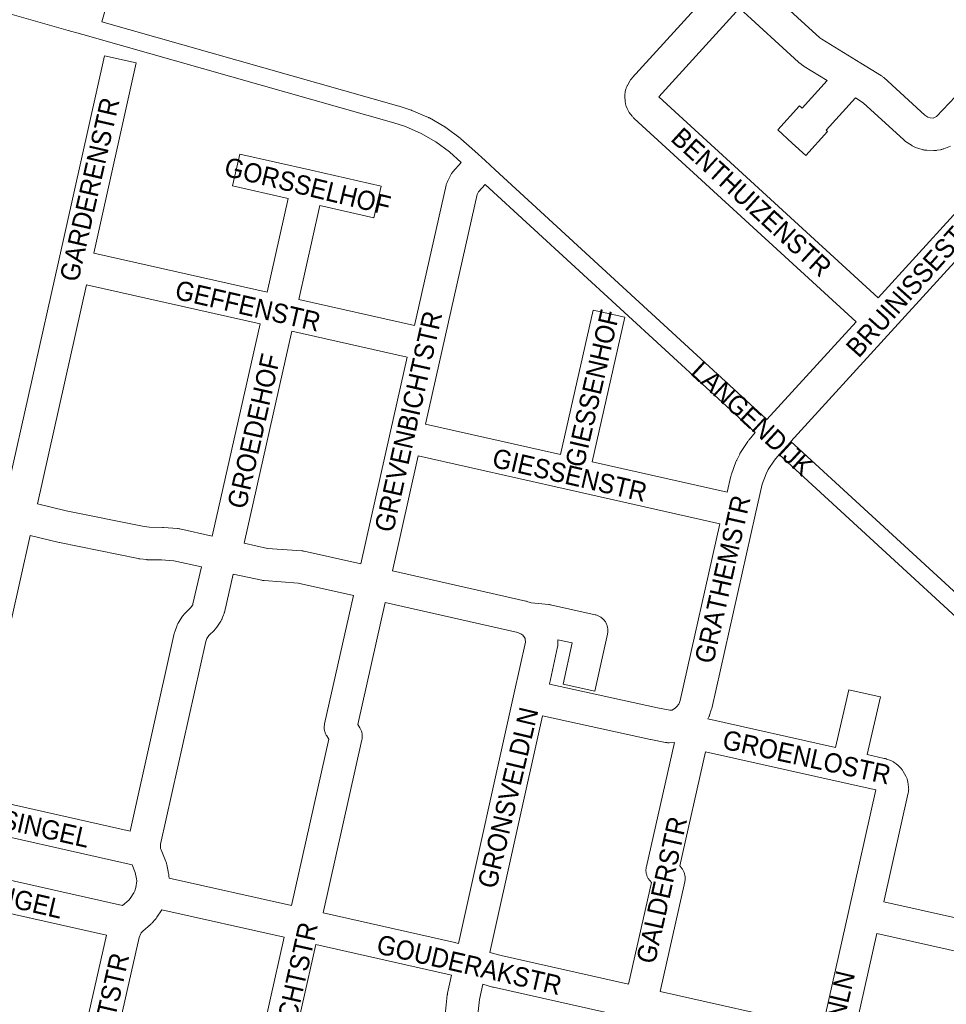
# Paper-space layout 'Layout1' of a CAD drawing. Header units: metres. Extents: x 123097 to 144122, y 392739 to 407589.
# Tile 73 of 256: x 128801 to 129173, y 399122 to 399517. Entities that reach past the tile are written whole.
import ezdxf
from ezdxf.enums import TextEntityAlignment as Align

# ---------------------------------------------------------------- set-up
doc = ezdxf.new("R2010")
doc.units = ezdxf.units.M
doc.header["$MEASUREMENT"] = 0
for name, color, linetype, lineweight in [('gs-anno-wegen algemeen tekst', 7, 'Continuous', 0), ('gs-knt-fietspaden', 7, 'Continuous', 0), ('gs-knt-wegen algemeen', 7, 'Continuous', 0)]:
    doc.layers.add(name, color=color, linetype=linetype, lineweight=lineweight)
doc.styles.add('Style-Arial', font='arial.ttf')

psp = doc.layouts.get("Layout1")

# ---------------------------------------------------------------- linework, layer by layer
at = {"layer": 'gs-knt-fietspaden', "color": 7, "linetype": 'Continuous', "flags": 128}
for points in [[(128978.085, 399459.771), (128973.391, 399464.015), (128967.878, 399468.051), (128961.964, 399471.443), (128955.682, 399474.173), (128951.093, 399475.671), (128831.068, 399509.746), (128826.872, 399510.937), (128825.801, 399511.241), (128825.796, 399511.243), (128825.458, 399511.339), (128820.532, 399512.747), (128659.4, 399558.777)], [(128833.983, 399516.216), (128953.076, 399482.405), (128953.206, 399482.366), (128958.018, 399480.795), (128958.174, 399480.74), (128958.328, 399480.677), (128964.94, 399477.804), (128965.057, 399477.75), (128965.116, 399477.721), (128965.136, 399477.711), (128965.174, 399477.691), (128965.287, 399477.63), (128971.541, 399474.043), (128971.652, 399473.975), (128971.707, 399473.941), (128971.761, 399473.904), (128971.867, 399473.83), (128977.684, 399469.572), (128977.78, 399469.499), (128977.814, 399469.472), (128977.827, 399469.461), (128977.874, 399469.422), (128977.965, 399469.344), (128983.558, 399464.287), (128987.619, 399460.616), (128987.64, 399460.597), (128991.671, 399456.892), (129100.64, 399356.772)], [(129095.971, 399351.528), (128987.708, 399451.001)], [(129110.228, 399347.964), (129227.518, 399240.261), (129312.701, 399162.4), (129313.242, 399161.905), (129314.455, 399160.797), (129315.615, 399159.737), (129322.45, 399154.362), (129328.323, 399150.076), (129335.381, 399145.238), (129493.873, 399047.385)], [(129439.277, 399072.842), (129331.622, 399139.308), (129331.482, 399139.4), (129324.311, 399144.315), (129324.227, 399144.375), (129318.261, 399148.729), (129318.16, 399148.805), (129311.173, 399154.299), (129311.073, 399154.381), (129310.975, 399154.467), (129307.965, 399157.218), (129222.779, 399235.082), (129222.773, 399235.088), (129105.563, 399342.718)]]:
    psp.add_lwpolyline(points, dxfattribs=at)
at = {"layer": 'gs-knt-wegen algemeen', "color": 7, "linetype": 'Continuous', "flags": 128}
for points in [[(129127.903, 399597.371), (129085.302, 399550.89), (129083.02, 399548.401), (129082.376, 399547.43), (129082.299, 399546.787), (129082.397, 399546.283), (129082.759, 399545.626), (129082.99, 399545.375), (129093.57, 399535.701), (129121.88, 399509.816), (129122.631, 399509.249), (129138.322, 399499.591), (129146.543, 399494.53), (129146.8, 399494.363), (129147.049, 399494.184), (129147.289, 399493.994), (129147.52, 399493.793)], [(128876.318, 399578.073), (128841.726, 399538.01), (128839.651, 399534.628), (128838.929, 399533.046), (128838.012, 399530.387), (128833.983, 399516.216)], [(129136.406, 399395.991), (129047.373, 399477.485), (129047.158, 399477.691), (129046.953, 399477.907), (129046.757, 399478.132), (129046.572, 399478.366), (129045.475, 399479.82), (129045.296, 399480.069), (129045.129, 399480.327), (129044.975, 399480.592), (129044.833, 399480.863), (129044.703, 399481.142), (129044.588, 399481.426), (129044.233, 399482.359), (129044.139, 399482.622), (129044.057, 399482.889), (129043.986, 399483.159), (129043.927, 399483.431), (129043.879, 399483.706), (129043.844, 399483.983), (129043.82, 399484.261), (129043.694, 399486.245), (129043.683, 399486.525), (129043.683, 399486.805), (129043.695, 399487.084), (129043.719, 399487.363), (129043.756, 399487.64), (129043.804, 399487.916), (129043.864, 399488.189), (129044.099, 399489.16), (129044.17, 399489.43), (129044.253, 399489.696), (129044.347, 399489.959), (129044.452, 399490.217), (129044.569, 399490.47), (129044.696, 399490.718), (129044.833, 399490.961), (129045.85, 399492.668), (129045.988, 399492.889), (129046.134, 399493.104), (129046.289, 399493.313), (129046.452, 399493.516), (129046.623, 399493.712), (129079.997, 399530.47)], [(129089.605, 399521.684), (129057.274, 399486.074), (129145.184, 399405.606)], [(129147.52, 399493.793), (129163.975, 399478.764), (129165.157, 399477.957), (129166.075, 399477.657), (129167.274, 399477.617), (129167.3, 399477.622), (129168.625, 399478.169), (129168.65, 399478.186), (129181.32, 399491.627)], [(129145.184, 399405.606), (129205.672, 399471.81)], [(128959.295, 399394.496), (128972, 399450.653), (128972.077, 399450.956), (128972.168, 399451.255), (128972.272, 399451.549), (128972.391, 399451.838), (128972.524, 399452.121), (128973.782, 399454.644), (128973.919, 399454.904), (128974.068, 399455.158), (128974.228, 399455.405), (128974.4, 399455.644), (128974.581, 399455.876), (128974.773, 399456.099), (128978.085, 399459.771)], [(129215.276, 399463.019), (129150.403, 399392.016), (129110.228, 399347.964)], [(128987.708, 399451.001), (128985.038, 399448.039), (128984.526, 399447.014), (128970.56, 399385.286), (128970.559, 399385.282), (128970.558, 399385.278)], [(128830.73, 399423.446), (128900.266, 399407.788)], [(128827.883, 399410.741), (128808.155, 399322.972)], [(128897.411, 399395.085), (128827.883, 399410.741)], [(128912.968, 399404.928), (128959.295, 399394.496)], [(128878.261, 399310.053), (128897.411, 399395.085)], [(128910.112, 399392.225), (128890.973, 399307.238)], [(128956.427, 399381.795), (128910.112, 399392.225)], [(129100.64, 399356.772), (129136.406, 399395.991)], [(128970.558, 399385.278), (128963.721, 399354.941)], [(128937.757, 399298.956), (128949.589, 399351.455), (128956.427, 399381.795)], [(128963.721, 399354.941), (129017.813, 399342.732)], [(129084.707, 399327.634), (129086.197, 399334.126), (129086.263, 399334.389), (129086.34, 399334.65), (129086.428, 399334.907), (129088.246, 399339.872), (129088.335, 399340.102), (129088.432, 399340.328), (129088.538, 399340.55), (129089.723, 399342.916), (129089.838, 399343.134), (129089.96, 399343.347), (129090.09, 399343.556), (129092.977, 399347.985), (129093.145, 399348.23), (129093.324, 399348.468), (129093.514, 399348.696), (129095.971, 399351.528)], [(128960.859, 399342.24), (128950.459, 399296.1)], [(129081.82, 399314.939), (129021.293, 399328.6), (128960.859, 399342.24)], [(129105.563, 399342.718), (129103.641, 399340.501), (129101.199, 399336.756), (129100.345, 399335.05), (129098.796, 399330.816), (129095.95, 399318.412)], [(129030.513, 399339.866), (129084.707, 399327.634)], [(128808.155, 399322.972), (128819.708, 399320.238), (128850.918, 399313.866), (128853.112, 399313.612), (128858.229, 399313.553), (128858.444, 399313.546), (128858.658, 399313.533), (128864.307, 399313.094), (128864.612, 399313.063), (128864.916, 399313.018), (128865.217, 399312.958), (128878.261, 399310.053)], [(129095.95, 399318.412), (129078.498, 399240.996), (129078.42, 399240.689), (129078.328, 399240.386), (129077.658, 399238.358), (129077.569, 399238.106), (129077.47, 399237.857), (129077.36, 399237.613), (129077.241, 399237.373), (129076.934, 399236.79)], [(129063.953, 399241.263), (129063.971, 399241.276), (129064.435, 399241.604), (129065.332, 399242.7), (129065.464, 399242.952), (129065.866, 399244.169), (129081.82, 399314.939)], [(128805.296, 399310.269), (128781.836, 399206.14)], [(128873.889, 399297.689), (128862.837, 399300.149), (128857.864, 399300.536), (128852.624, 399300.596), (128852.399, 399300.603), (128852.174, 399300.617), (128851.951, 399300.639), (128849.142, 399300.964), (128848.865, 399301.002), (128848.589, 399301.053), (128817.005, 399307.502), (128816.808, 399307.545), (128805.296, 399310.269)], [(128890.973, 399307.238), (128900.408, 399305.163), (128914.128, 399304.168), (128914.367, 399304.146), (128914.605, 399304.115), (128914.843, 399304.076), (128915.078, 399304.028), (128937.757, 399298.956)], [(128845.284, 399191.844), (128863.021, 399271.003), (128863.078, 399271.24), (128863.145, 399271.475), (128863.22, 399271.707), (128864.018, 399274.015), (128864.111, 399274.266), (128864.213, 399274.512), (128864.326, 399274.754), (128864.448, 399274.991), (128864.58, 399275.222), (128864.721, 399275.449), (128866.338, 399277.924), (128866.499, 399278.159), (128866.67, 399278.387), (128866.851, 399278.607), (128867.042, 399278.819), (128867.242, 399279.022), (128869.53, 399281.256), (128870.398, 399282.583), (128870.517, 399282.885), (128873.889, 399297.689)], [(128886.6, 399294.869), (128883.101, 399279.507), (128883.041, 399279.266), (128882.972, 399279.026), (128882.894, 399278.79), (128882.807, 399278.557), (128882.261, 399277.177), (128882.159, 399276.935), (128882.048, 399276.697), (128881.927, 399276.464), (128881.797, 399276.236), (128881.658, 399276.013), (128880.039, 399273.535), (128879.878, 399273.3), (128879.707, 399273.072), (128879.526, 399272.852), (128879.335, 399272.64), (128879.135, 399272.437), (128876.847, 399270.203), (128876.061, 399269.001), (128875.645, 399267.799), (128857.465, 399186.659), (128857.441, 399186.05), (128857.55, 399184.925), (128857.703, 399184.278), (128859.641, 399179.646), (128859.756, 399179.353), (128859.856, 399179.054), (128859.942, 399178.751), (128860.011, 399178.448), (128860.012, 399178.444), (128860.013, 399178.44)], [(128934.892, 399286.255), (128912.706, 399291.217), (128898.997, 399292.211), (128898.686, 399292.241), (128898.376, 399292.286), (128898.07, 399292.346), (128886.6, 399294.869)], [(128950.459, 399296.1), (129004.01, 399283.998), (129004.292, 399283.928), (129004.57, 399283.845), (129004.845, 399283.75), (129005.355, 399283.56), (129006.091, 399283.285)], [(128909.956, 399161.977), (128924.964, 399228.654), (128924.127, 399229.989), (128923.965, 399230.262), (128923.817, 399230.544), (128923.682, 399230.832), (128923.562, 399231.126), (128923.456, 399231.426), (128923.365, 399231.73), (128923.288, 399232.039), (128923.227, 399232.351), (128923.182, 399232.665), (128923.151, 399232.982), (128923.137, 399233.3), (128923.137, 399233.617), (128923.154, 399233.935), (128923.185, 399234.251), (128923.232, 399234.566), (128923.295, 399234.877), (128934.892, 399286.255)], [(128947.594, 399283.399), (128936.586, 399234.626), (128937.421, 399233.293), (128937.583, 399233.02), (128937.731, 399232.739), (128937.866, 399232.451), (128937.986, 399232.157), (128938.092, 399231.858), (128938.183, 399231.553), (128938.259, 399231.245), (128938.32, 399230.933), (128938.366, 399230.619), (128938.396, 399230.303), (128938.411, 399229.985), (128938.411, 399229.668), (128938.395, 399229.35), (128938.363, 399229.034), (128938.316, 399228.72), (128938.255, 399228.413), (128938.254, 399228.408), (128938.253, 399228.405), (128922.657, 399159.115)], [(129001.552, 399271.083), (129000.714, 399271.394), (128947.594, 399283.399)], [(129006.091, 399283.285), (129006.095, 399283.285)], [(129006.091, 399283.285), (129006.095, 399283.285)], [(129006.091, 399283.285), (129006.095, 399283.285)], [(129006.095, 399283.285), (129006.098, 399283.283)], [(129006.095, 399283.285), (129006.098, 399283.283)], [(129006.095, 399283.285), (129013.246, 399282.653), (129013.473, 399282.623), (129013.7, 399282.585), (129013.924, 399282.539), (129031.781, 399278.544), (129032.09, 399278.467), (129032.396, 399278.374), (129032.697, 399278.267), (129032.992, 399278.145), (129033.281, 399278.008), (129033.563, 399277.858), (129033.837, 399277.694), (129034.103, 399277.516), (129034.36, 399277.326), (129034.607, 399277.124), (129034.844, 399276.909), (129035.07, 399276.684), (129035.285, 399276.447), (129035.488, 399276.2), (129035.678, 399275.944), (129035.856, 399275.678), (129036.021, 399275.404), (129036.172, 399275.123), (129036.308, 399274.834), (129036.431, 399274.539), (129036.539, 399274.238), (129036.632, 399273.932), (129036.71, 399273.622), (129036.772, 399273.309), (129036.819, 399272.993), (129036.851, 399272.675), (129036.867, 399272.356), (129036.867, 399272.037), (129036.852, 399271.717), (129036.821, 399271.399), (129036.774, 399271.083), (129036.712, 399270.774), (129036.712, 399270.77), (129036.711, 399270.766), (129031.59, 399247.873), (129031.582, 399247.866)], [(128977.035, 399146.778), (128999.353, 399247.221), (129003.786, 399267.615), (129003.708, 399268.826), (129003.649, 399269.035), (129003.466, 399269.432), (129002.762, 399270.345), (129001.961, 399270.93), (129001.56, 399271.081)], [(129001.56, 399271.081), (129001.555, 399271.082), (129001.552, 399271.083)], [(129001.56, 399271.081), (129001.555, 399271.082), (129001.552, 399271.083)], [(129016.772, 399268.56), (129016.838, 399267.541), (129016.85, 399267.239), (129016.848, 399266.937), (129016.833, 399266.636), (129016.803, 399266.335), (129016.76, 399266.037), (129016.703, 399265.744), (129016.702, 399265.74), (129016.701, 399265.736)], [(129016.701, 399265.736), (129013.453, 399250.791)], [(129013.453, 399250.791), (129056.728, 399241.3), (129056.732, 399241.3), (129056.735, 399241.299)], [(129146.12, 399245.627), (129140.877, 399222.528)], [(129056.735, 399241.299), (129061.78, 399240.299), (129062.608, 399240.321), (129063.947, 399241.259)], [(129063.947, 399241.259), (129063.95, 399241.261), (129063.953, 399241.263)], [(129063.947, 399241.259), (129063.95, 399241.261), (129063.953, 399241.263)], [(129010.658, 399238.075), (128989.578, 399143.203)], [(129063.539, 399227.322), (129063.529, 399227.321), (129061.407, 399227.263), (129061.116, 399227.262), (129060.826, 399227.274), (129060.537, 399227.298), (129060.248, 399227.335), (129059.962, 399227.385), (129054.134, 399228.541), (129054.007, 399228.568), (129010.658, 399238.075)], [(129045.199, 399130.439), (129054.317, 399171.253), (129053.64, 399172.071), (129053.446, 399172.317), (129053.265, 399172.572), (129053.095, 399172.835), (129052.939, 399173.106), (129052.796, 399173.385), (129052.666, 399173.67), (129052.55, 399173.961), (129052.449, 399174.257), (129052.361, 399174.558), (129052.289, 399174.862), (129052.231, 399175.17), (129052.187, 399175.48), (129052.159, 399175.792), (129052.146, 399176.105), (129052.148, 399176.418), (129052.165, 399176.73), (129052.197, 399177.042), (129052.244, 399177.352), (129052.305, 399177.658), (129063.539, 399227.322)], [(129076.057, 399223.645), (129065.711, 399177.908), (129066.381, 399177.098), (129066.574, 399176.853), (129066.755, 399176.599), (129066.924, 399176.336), (129067.08, 399176.066), (129067.223, 399175.788), (129067.353, 399175.504), (129067.468, 399175.214), (129067.57, 399174.919), (129067.658, 399174.619), (129067.73, 399174.316), (129067.789, 399174.009), (129067.832, 399173.7), (129067.861, 399173.389), (129067.875, 399173.077), (129067.873, 399172.765), (129067.857, 399172.453), (129067.826, 399172.143), (129067.78, 399171.834), (129067.719, 399171.528), (129057.902, 399127.586)], [(129131.661, 399211.244), (129076.057, 399223.645)], [(129140.877, 399222.528), (129147.718, 399221.003), (129147.953, 399220.946), (129148.186, 399220.88), (129148.417, 399220.806), (129148.644, 399220.723), (129150.27, 399220.095), (129150.555, 399219.978), (129150.834, 399219.846), (129151.107, 399219.702), (129151.373, 399219.544), (129151.631, 399219.375), (129152.531, 399218.752), (129152.772, 399218.576), (129153.005, 399218.39), (129153.229, 399218.194), (129153.444, 399217.987), (129154.215, 399217.211), (129154.419, 399216.996), (129154.613, 399216.772), (129154.797, 399216.54), (129154.97, 399216.299)], [(129154.97, 399216.299), (129155.131, 399216.051), (129155.282, 399215.796), (129156.344, 399213.892), (129156.483, 399213.629), (129156.61, 399213.36), (129156.724, 399213.085), (129156.826, 399212.806), (129156.915, 399212.521), (129156.991, 399212.234), (129157.053, 399211.943), (129157.102, 399211.649), (129157.413, 399209.492), (129157.449, 399209.199), (129157.471, 399208.904), (129157.48, 399208.609), (129157.475, 399208.313), (129157.457, 399208.018), (129157.426, 399207.725), (129157.381, 399207.433), (129157.323, 399207.143), (129147.573, 399163.53)], [(129122.735, 399112.533), (129133.45, 399160.03), (129144.27, 399208.432), (129131.67, 399211.243)], [(129131.67, 399211.243), (129131.666, 399211.243), (129131.661, 399211.244)], [(129131.67, 399211.243), (129131.666, 399211.243), (129131.661, 399211.244)], [(128846.084, 399178.317), (128772.623, 399194.869), (128711.191, 399208.712)], [(128781.836, 399206.14), (128845.284, 399191.844)], [(128707.626, 399192.296), (128770.384, 399178.176), (128842.253, 399162.006)], [(128842.253, 399162.006), (128844.796, 399164.138), (128845.393, 399164.799), (128846.85, 399167.054), (128847.232, 399167.924), (128847.628, 399169.242), (128847.94, 399171.862), (128847.905, 399172.682), (128847.387, 399175.203), (128846.084, 399178.317)], [(128860.013, 399178.44), (128860.764, 399174.791), (128860.811, 399174.534), (128860.848, 399174.276), (128860.875, 399174.016), (128860.891, 399173.755), (128860.922, 399173.029)], [(128860.922, 399173.029), (128909.956, 399161.977)], [(128835.83, 399150.106), (128773.866, 399164.047)], [(129147.573, 399163.53), (129196.005, 399152.644)], [(128858.013, 399160.338), (128856.044, 399157.293), (128855.899, 399157.077), (128855.744, 399156.867), (128855.582, 399156.664), (128855.411, 399156.467), (128854.16, 399155.08), (128853.953, 399154.86), (128853.735, 399154.65), (128853.508, 399154.451), (128850.35, 399151.804), (128849.716, 399151.053), (128849.548, 399150.772), (128848.969, 399149.175), (128827.861, 399055.963)], [(128907.094, 399149.276), (128858.013, 399160.338)], [(128922.657, 399159.115), (128975.496, 399147.206), (128975.674, 399147.163), (128975.849, 399147.116), (128977.035, 399146.778)], [(128815.149, 399058.78), (128835.83, 399150.106)], [(128886.124, 399042.794), (128897.2, 399091.803), (128896.393, 399093.068), (128896.236, 399093.327), (128896.092, 399093.592), (128895.959, 399093.864), (128895.84, 399094.142), (128895.734, 399094.426), (128895.641, 399094.713), (128895.561, 399095.005), (128895.495, 399095.301), (128895.443, 399095.599), (128895.405, 399095.899), (128895.381, 399096.2), (128895.37, 399096.503), (128895.374, 399096.805), (128895.392, 399097.107), (128895.424, 399097.408), (128895.47, 399097.707), (128895.53, 399098.003), (128907.094, 399149.276)], [(129144.721, 399150.826), (129134.761, 399106.678), (129134.684, 399106.369), (129134.59, 399106.063), (129134.483, 399105.762), (129134.36, 399105.467), (129134.223, 399105.179), (129134.072, 399104.897), (129133.908, 399104.623), (129133.73, 399104.358), (129133.54, 399104.101), (129133.337, 399103.855), (129133.122, 399103.618), (129132.896, 399103.392), (129132.659, 399103.178), (129132.412, 399102.976), (129132.155, 399102.786), (129131.89, 399102.608), (129128.611, 399100.536), (129128.598, 399100.428), (129128.568, 399100.216), (129128.531, 399100.004), (129128.488, 399099.794), (129113.627, 399033.88)], [(129216.204, 399082.439), (129195.623, 399138.613), (129195.315, 399139.455), (129144.721, 399150.826)], [(128919.795, 399146.413), (128908.828, 399097.786), (128909.636, 399096.52), (128909.793, 399096.261), (128909.938, 399095.995), (128910.07, 399095.723), (128910.189, 399095.445), (128910.296, 399095.162), (128910.389, 399094.874), (128910.468, 399094.582), (128910.534, 399094.286), (128910.586, 399093.988), (128910.624, 399093.688), (128910.648, 399093.386), (128910.659, 399093.083), (128910.655, 399092.781), (128910.637, 399092.479), (128910.605, 399092.178), (128910.559, 399091.879), (128910.499, 399091.586), (128910.499, 399091.582), (128910.498, 399091.578), (128898.823, 399039.922)], [(128974.206, 399134.045), (128972.456, 399134.544), (128919.795, 399146.413)], [(128989.578, 399143.203), (128994.022, 399141.936), (129045.199, 399130.439)], [(128951.75, 399027.951), (128971.181, 399114.142), (128972.496, 399126.167), (128972.526, 399126.403), (128972.565, 399126.638), (128972.612, 399126.871), (128974.206, 399134.045)], [(128986.749, 399130.47), (128985.4, 399124.396), (128984.083, 399112.361), (128984.052, 399112.119), (128984.012, 399111.877), (128983.963, 399111.637), (128963.019, 399018.733), (128953.335, 398975.814), (128952.027, 398970.019)], [(129115.481, 399101.305), (129048.704, 399116.307), (128990.988, 399129.273), (128990.809, 399129.316), (128990.631, 399129.364), (128986.749, 399130.47)], [(129057.902, 399127.586), (129119.688, 399113.705), (129119.924, 399113.647), (129120.158, 399113.58), (129120.39, 399113.505), (129121.468, 399113.132), (129121.736, 399113.032), (129122, 399112.921), (129122.259, 399112.798), (129122.512, 399112.664), (129122.735, 399112.533)]]:
    psp.add_lwpolyline(points, dxfattribs=at)
for points in [[(129174.234, 399466.399), (129171.627, 399465.323), (129171.37, 399465.223), (129171.108, 399465.134), (129170.843, 399465.056), (129170.574, 399464.989), (129170.304, 399464.934), (129168.912, 399464.682), (129168.64, 399464.639), (129168.365, 399464.607), (129168.09, 399464.587), (129167.813, 399464.578), (129167.537, 399464.582), (129164.719, 399464.675), (129164.413, 399464.692), (129164.108, 399464.724), (129163.804, 399464.77), (129163.503, 399464.83), (129163.205, 399464.905), (129162.912, 399464.993), (129160.231, 399465.869), (129159.942, 399465.971), (129159.658, 399466.087), (129159.379, 399466.216), (129159.107, 399466.358), (129158.842, 399466.512), (129158.585, 399466.679), (129156.256, 399468.268), (129156.007, 399468.447), (129155.766, 399468.638), (129155.535, 399468.839), (129139.194, 399483.765), (129136.097, 399485.671), (129124.371, 399472.759), (129124.991, 399472.189, -0.3686831), (129124.992, 399472.177), (129116.207, 399462.592, -0.3692903), (129116.194, 399462.592), (129110.796, 399467.539), (129104.969, 399472.881, -0.3686834), (129104.969, 399472.894), (129113.755, 399482.478, -0.3692835), (129113.767, 399482.478), (129114.773, 399481.557), (129124.815, 399492.616), (129115.543, 399498.323), (129115.285, 399498.491), (129115.035, 399498.67), (129113.793, 399499.607), (129113.552, 399499.798), (129113.321, 399500), (129089.605, 399521.684)], [(128795.485, 399325.972), (128816.608, 399419.946), (128835.05, 399502.52, -0.3850788), (128835.061, 399502.527), (128847.749, 399499.693, -0.3692142), (128847.757, 399499.682), (128830.73, 399423.446)], [(128900.266, 399407.788), (128908.706, 399445.408), (128886.394, 399450.45, -0.3690796), (128886.387, 399450.461), (128889.253, 399463.143, -0.3850347), (128889.265, 399463.15), (128917.916, 399456.675), (128945.926, 399450.345, -0.3690808), (128945.933, 399450.334)], [(128945.933, 399450.334), (128943.067, 399437.652, -0.3850328), (128943.055, 399437.645), (128921.406, 399442.538), (128912.968, 399404.928)], [(129017.813, 399342.732), (129030.925, 399400.637, -0.3850276), (129030.936, 399400.644), (129043.616, 399397.773, -0.3690574), (129043.623, 399397.762), (129030.513, 399339.866)], [(129031.582, 399247.866), (129031.578, 399247.866), (129018.891, 399250.704, -0.3691957), (129018.884, 399250.715), (129022.585, 399267.259), (129016.772, 399268.56)], [(129076.934, 399236.79), (129128.169, 399225.363), (129133.425, 399248.514, -0.3850167), (129133.436, 399248.521), (129146.11, 399245.643), (129146.114, 399245.643, -0.3999669), (129146.121, 399245.631), (129146.12, 399245.627)]]:
    psp.add_lwpolyline(points, format="xyb", dxfattribs=at)

# ---------------------------------------------------------------- texts
at = {"layer": 'gs-anno-wegen algemeen tekst', "color": 7, "style": 'Style-Arial', "width": 0.909091}
for s, rotation, p in [('GARDERENSTR', 77.12694, (128829.062, 399448.989)), ('BENTHUIZENSTR', 317.53087, (129094.485, 399443.901)), ('GORSSELHOF', 346.3668, (128916.481, 399450.325)), ('BRUINISSESTR', 48.21039, (129158.669, 399410.616)), ('GEFFENSTR', 347.05044, (128892.56, 399402.343)), ('GIESSENHOF', 76.97961, (129030.65, 399369.281)), ('GREVENBICHTSTR', 77.31459, (128956.881, 399356.003)), ('GROEDEHOF', 77.24376, (128894.882, 399352.146)), ('LANGENDIJK', 317.36537, (129094.806, 399357.239)), ('GIESSENSTR', 346.97961, (129021.608, 399334.548)), ('GRATHEMSTR', 77.2686, (129082.869, 399292.769)), ('GRONSVELDLN', 76.67388, (128996.835, 399205.233)), ('GROENLOSTR', 347.75955, (129116.636, 399221.48)), ('GIETHOORNSINGEL', 347.19651, (128782.56, 399199.382)), ('GALDERSTR', 77.4062, (129058.451, 399168.265)), ('GEERVLIETSINGEL', 346.89204, (128773.92, 399170.728)), ('GREVENBICHTSTR', 77.31459, (128906.975, 399111.085)), ('GOUDERAKSTR', 347.03802, (128981.332, 399138.252)), ('GRUBBENVORSTSTR', 77.13252, (128829.969, 399093.223)), ('GRAMSBERGENLN', 76.62258, (129121.95, 399091.928))]:
    psp.add_text(s, height=7.7, rotation=rotation, dxfattribs=at).set_placement(p, align=Align.MIDDLE_CENTER)

doc.saveas('drawing.dxf')
